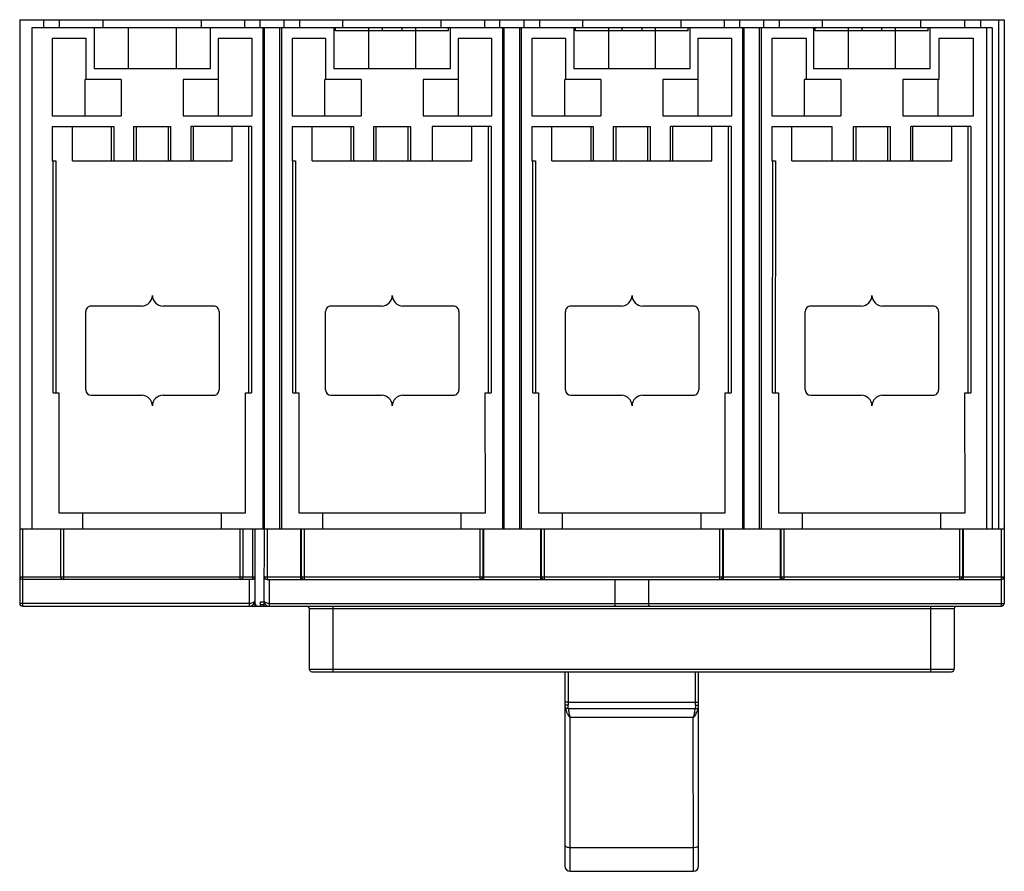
# Model space of a CAD drawing. Header units: millimetres. Extents: x 25 to 210, y 86 to 246.
import ezdxf

# ---------------------------------------------------------------- set-up
doc = ezdxf.new("R2010")
doc.units = ezdxf.units.MM
doc.header["$LTSCALE"] = 21.528734
doc.layers.get('0').update_dxf_attribs({"linetype": 'CONTINUOUS'})

msp = doc.modelspace()

# ---------------------------------------------------------------- linework, layer by layer
at = {"color": 7, "linetype": 'Continuous'}
for p, q in [((24.8, 245.81), (24.8, 136.31)), ((24.8, 245.81), (209.5, 245.81)), ((29.25, 245.81), (29.25, 244.31)), ((32.18, 245.81), (32.18, 244.31)), ((40.45, 244.31), (40.45, 245.81)), ((58.84, 245.81), (58.84, 244.31)), ((67, 245.81), (67, 244.31)), ((69.91, 244.31), (69.91, 245.81)), ((74.38, 245.81), (74.38, 244.31)), ((77.3, 245.81), (77.3, 244.31)), ((85.45, 244.31), (85.45, 245.81)), ((103.84, 245.81), (103.84, 244.31)), ((112, 245.81), (112, 244.31)), ((114.91, 244.31), (114.91, 245.81)), ((119.38, 245.81), (119.38, 244.31)), ((122.3, 245.81), (122.3, 244.31)), ((130.45, 244.31), (130.45, 245.81)), ((148.84, 245.81), (148.84, 244.31)), ((157, 245.81), (157, 244.31)), ((159.91, 244.31), (159.91, 245.81)), ((164.38, 245.81), (164.38, 244.31)), ((167.3, 245.81), (167.3, 244.31)), ((175.45, 244.31), (175.45, 245.81)), ((193.84, 245.81), (193.84, 244.31)), ((202.12, 244.31), (202.12, 245.81)), ((205.05, 245.81), (205.05, 244.31)), ((208.5, 150.31), (208.5, 245.81)), ((209.5, 245.81), (209.49, 136.31)), ((209.54, 245.81), (209.54, 150.81)), ((27.05, 244.31), (27.05, 150.31)), ((207.25, 244.31), (27.05, 244.31)), ((38.75, 244.31), (38.75, 236.61)), ((45.13, 244.31), (45.13, 236.61)), ((54.16, 244.31), (54.16, 236.61)), ((60.55, 244.31), (60.55, 236.61)), ((70.4, 244.31), (70.4, 150.31)), ((70.72, 150.31), (70.72, 244.31)), ((73.57, 244.31), (73.57, 150.31)), ((73.9, 244.31), (73.9, 150.31)), ((83.75, 244.31), (83.75, 236.61)), ((84.05, 243.71), (84.05, 244.31)), ((90.26, 244.31), (90.26, 236.61)), ((92.8, 244.31), (92.8, 243.71)), ((96.5, 244.31), (96.5, 243.71)), ((99.04, 244.31), (99.04, 236.61)), ((105.25, 243.71), (105.25, 244.31)), ((105.55, 244.31), (105.55, 236.61)), ((115.4, 244.31), (115.4, 150.31)), ((115.72, 150.31), (115.72, 244.31)), ((118.57, 244.31), (118.57, 150.31)), ((118.9, 244.31), (118.9, 150.31)), ((128.75, 244.31), (128.75, 236.61)), ((129.05, 243.71), (129.05, 244.31)), ((135.26, 244.31), (135.26, 236.61)), ((137.8, 244.31), (137.8, 243.71)), ((141.5, 244.31), (141.5, 243.71)), ((144.04, 244.31), (144.04, 236.61)), ((150.25, 243.71), (150.25, 244.31)), ((150.55, 244.31), (150.55, 236.61)), ((160.4, 244.31), (160.4, 150.31)), ((160.72, 150.31), (160.72, 244.31)), ((163.57, 244.31), (163.57, 150.31)), ((163.9, 244.31), (163.9, 150.31)), ((173.75, 244.31), (173.75, 236.61)), ((174.05, 243.71), (174.05, 244.31)), ((180.26, 244.31), (180.26, 236.61)), ((182.8, 244.31), (182.8, 243.71)), ((186.5, 244.31), (186.5, 243.71)), ((189.04, 244.31), (189.04, 236.61)), ((195.25, 243.71), (195.25, 244.31)), ((195.55, 244.31), (195.55, 236.61)), ((206.25, 150.31), (206.25, 244.31)), ((207.25, 244.31), (207.25, 150.31)), ((30.91, 242.31), (30.91, 227.81)), ((37.26, 242.31), (30.91, 242.31)), ((37.26, 234.61), (37.26, 242.31)), ((62.06, 242.31), (62.06, 227.81)), ((68.41, 242.31), (62.06, 242.31)), ((68.41, 227.81), (68.41, 242.31)), ((75.91, 242.31), (75.91, 227.81)), ((82.26, 242.31), (75.91, 242.31)), ((82.26, 234.61), (82.26, 242.31)), ((105.25, 243.71), (84.05, 243.71)), ((107.06, 242.31), (107.06, 227.81)), ((113.41, 242.31), (107.06, 242.31)), ((113.41, 227.81), (113.41, 242.31)), ((120.91, 242.31), (120.91, 227.81)), ((127.26, 242.31), (120.91, 242.31)), ((127.26, 234.61), (127.26, 242.31)), ((150.25, 243.71), (129.05, 243.71)), ((152.06, 242.31), (152.06, 227.81)), ((158.41, 242.31), (152.06, 242.31)), ((158.41, 227.81), (158.41, 242.31)), ((165.91, 242.31), (165.91, 227.81)), ((172.44, 242.31), (165.91, 242.31)), ((172.44, 234.61), (172.44, 242.31)), ((195.25, 243.71), (174.05, 243.71)), ((197.24, 242.31), (197.24, 234.61)), ((203.76, 242.31), (197.24, 242.31)), ((203.76, 227.81), (203.76, 242.31)), ((60.55, 236.61), (38.75, 236.61)), ((105.55, 236.61), (83.75, 236.61)), ((150.55, 236.61), (128.75, 236.61)), ((195.55, 236.61), (173.75, 236.61)), ((37.06, 227.81), (37.06, 234.61)), ((43.86, 234.61), (37.06, 234.61)), ((43.86, 234.61), (43.86, 227.81)), ((55.47, 234.61), (55.47, 227.81)), ((62.06, 234.61), (55.47, 234.61)), ((82.05, 227.81), (82.05, 234.61)), ((88.85, 234.61), (82.05, 234.61)), ((88.85, 234.61), (88.85, 227.81)), ((100.47, 234.61), (100.47, 227.81)), ((107.06, 234.61), (100.47, 234.61)), ((127.05, 227.81), (127.05, 234.61)), ((133.85, 234.61), (127.05, 234.61)), ((133.85, 234.61), (133.85, 227.81)), ((145.47, 234.61), (145.47, 227.81)), ((152.06, 234.61), (145.47, 234.61)), ((172.05, 227.81), (172.05, 234.61)), ((178.85, 234.61), (172.05, 234.61)), ((178.85, 234.61), (178.85, 227.81)), ((190.47, 234.61), (190.47, 227.81)), ((197.24, 234.61), (190.47, 234.61)), ((197.06, 234.61), (197.06, 227.81)), ((30.91, 227.81), (43.86, 227.81)), ((55.47, 227.81), (68.41, 227.81)), ((75.91, 227.81), (88.85, 227.81)), ((100.47, 227.81), (113.41, 227.81)), ((120.91, 227.81), (133.85, 227.81)), ((145.47, 227.81), (158.41, 227.81)), ((165.91, 227.81), (178.85, 227.81)), ((190.47, 227.81), (203.76, 227.81)), ((30.9, 225.81), (30.9, 219.31)), ((30.9, 225.81), (42.49, 225.81)), ((34.68, 219.31), (34.68, 225.81)), ((42.04, 219.31), (42.04, 225.81)), ((42.48, 225.81), (42.47, 219.31)), ((46.18, 225.81), (46.18, 219.31)), ((46.18, 225.81), (53.18, 225.81)), ((46.68, 225.81), (46.68, 219.31)), ((52.68, 225.81), (52.68, 219.31)), ((53.18, 219.31), (53.18, 225.81)), ((56.89, 225.81), (56.89, 219.31)), ((68.26, 225.81), (56.89, 225.81)), ((57.33, 225.81), (57.33, 219.31)), ((64.68, 219.31), (64.68, 225.81)), ((67.76, 175.81), (67.76, 225.81)), ((68.26, 225.81), (68.26, 175.81)), ((75.9, 225.81), (75.9, 219.31)), ((75.9, 225.81), (87.45, 225.81)), ((79.66, 219.31), (79.66, 225.81)), ((87.02, 219.31), (87.02, 225.81)), ((87.45, 225.81), (87.45, 219.31)), ((91.16, 225.81), (91.17, 219.31)), ((91.16, 225.81), (98.13, 225.81)), ((91.66, 219.31), (91.66, 225.81)), ((97.66, 219.31), (97.66, 225.81)), ((98.13, 225.81), (98.13, 219.31)), ((102.16, 225.81), (102.16, 219.31)), ((113.26, 225.81), (102.16, 225.81)), ((109.66, 219.31), (109.66, 225.81)), ((112.76, 175.81), (112.76, 225.81)), ((113.26, 225.81), (113.26, 175.81)), ((120.9, 225.81), (120.9, 219.31)), ((120.9, 225.81), (132.38, 225.81)), ((124.65, 219.31), (124.65, 225.81)), ((132, 219.31), (132, 225.81)), ((132.38, 225.81), (132.38, 219.31)), ((136.15, 225.81), (136.15, 219.31)), ((136.15, 225.81), (143.08, 225.81)), ((136.65, 225.81), (136.65, 219.31)), ((142.65, 219.31), (142.65, 225.81)), ((143.08, 225.81), (143.08, 219.31)), ((146.92, 219.31), (146.92, 225.81)), ((158.26, 225.81), (146.92, 225.81)), ((147.29, 225.81), (147.29, 219.31)), ((154.65, 219.31), (154.65, 225.81)), ((157.76, 175.81), (157.76, 225.81)), ((158.26, 225.81), (158.26, 175.81)), ((165.9, 225.81), (165.9, 219.31)), ((165.9, 225.81), (177.18, 225.81)), ((169.68, 219.31), (169.68, 225.81)), ((177.18, 225.81), (177.18, 219.31)), ((181.26, 219.31), (181.26, 225.81)), ((181.26, 225.81), (188.1, 225.81)), ((181.68, 225.81), (181.68, 219.31)), ((187.68, 219.31), (187.68, 225.81)), ((188.1, 225.81), (188.1, 219.31)), ((203.28, 225.81), (191.98, 225.81)), ((191.98, 219.31), (191.98, 225.81)), ((192.33, 225.81), (192.33, 219.31)), ((199.68, 219.31), (199.68, 225.81)), ((202.78, 175.81), (202.78, 225.81)), ((203.28, 225.81), (203.28, 175.81)), ((30.9, 219.31), (31.56, 219.31)), ((31.06, 175.81), (31.06, 219.31)), ((31.56, 219.31), (31.56, 175.81)), ((34.68, 219.31), (64.68, 219.31)), ((75.9, 219.31), (76.56, 219.31)), ((76.06, 175.81), (76.06, 219.31)), ((76.56, 219.31), (76.56, 175.81)), ((79.66, 219.31), (109.66, 219.31)), ((120.9, 219.31), (121.58, 219.31)), ((121.06, 175.81), (121.08, 219.31)), ((121.58, 219.31), (121.56, 175.81)), ((124.65, 219.31), (154.65, 219.31)), ((165.9, 219.31), (166.58, 219.31)), ((166.06, 175.81), (166.08, 219.31)), ((166.58, 219.31), (166.56, 175.81)), ((169.68, 219.31), (199.68, 219.31)), ((37.2, 176.36), (37.2, 191.11)), ((47.7, 192.11), (38.2, 192.11)), ((61.2, 192.11), (51.7, 192.11)), ((62.2, 191.11), (62.2, 176.36)), ((82.2, 176.36), (82.2, 191.11)), ((92.7, 192.11), (83.2, 192.11)), ((106.2, 192.11), (96.7, 192.11)), ((107.2, 191.11), (107.2, 176.36)), ((127.2, 176.36), (127.2, 191.11)), ((137.7, 192.11), (128.2, 192.11)), ((151.2, 192.11), (141.7, 192.11)), ((152.2, 191.11), (152.2, 176.36)), ((172.2, 176.36), (172.2, 191.11)), ((182.7, 192.11), (173.2, 192.11)), ((196.2, 192.11), (186.7, 192.11)), ((197.2, 191.11), (197.2, 176.36)), ((31.06, 175.81), (32.16, 175.81)), ((32.16, 175.81), (32.17, 153.31)), ((67.16, 153.31), (67.16, 175.81)), ((67.16, 175.81), (68.26, 175.81)), ((76.06, 175.81), (77.16, 175.81)), ((77.16, 175.81), (77.16, 153.31)), ((112.17, 153.31), (112.16, 175.81)), ((112.16, 175.81), (113.26, 175.81)), ((121.06, 175.81), (122.16, 175.81)), ((122.16, 175.81), (122.16, 153.31)), ((157.16, 175.81), (158.26, 175.81)), ((157.16, 153.31), (157.16, 175.81)), ((166.06, 175.81), (167.16, 175.81)), ((167.16, 175.81), (167.17, 153.31)), ((202.16, 175.81), (203.28, 175.81)), ((202.17, 153.31), (202.16, 175.81)), ((38.2, 175.36), (47.7, 175.36)), ((51.7, 175.36), (61.2, 175.36)), ((83.2, 175.36), (92.7, 175.36)), ((96.7, 175.36), (106.2, 175.36)), ((128.2, 175.36), (137.7, 175.36)), ((141.7, 175.36), (151.2, 175.36)), ((173.2, 175.36), (182.7, 175.36)), ((186.7, 175.36), (196.2, 175.36)), ((32.17, 153.31), (67.16, 153.31)), ((36.65, 150.31), (36.65, 153.31)), ((62.65, 150.31), (62.65, 153.31)), ((77.16, 153.31), (112.17, 153.31)), ((81.65, 150.31), (81.65, 153.31)), ((107.65, 150.31), (107.65, 153.31)), ((122.16, 153.31), (157.16, 153.31)), ((126.65, 150.31), (126.65, 153.31)), ((152.65, 150.31), (152.65, 153.31)), ((167.17, 153.31), (202.17, 153.31)), ((171.65, 150.31), (171.65, 153.31)), ((197.65, 150.31), (197.65, 153.31)), ((24.8, 150.31), (209.5, 150.31)), ((25.3, 150.31), (25.3, 135.81)), ((32.5, 141.31), (32.5, 150.31)), ((33, 150.31), (33, 140.81)), ((66.18, 140.81), (66.18, 150.31)), ((66.68, 150.31), (66.68, 141.31)), ((68.49, 150.31), (68.49, 140.81)), ((68.89, 150.31), (68.89, 136.81)), ((68.98, 136.31), (68.98, 150.31)), ((70.64, 150.31), (70.62, 135.81)), ((71.24, 150.31), (71.24, 140.81)), ((77.57, 140.81), (77.57, 150.31)), ((77.68, 141.31), (77.68, 150.31)), ((78.18, 150.31), (78.18, 140.81)), ((111.18, 140.81), (111.18, 150.31)), ((111.68, 150.31), (111.68, 141.31)), ((111.8, 150.31), (111.8, 140.81)), ((122.57, 140.81), (122.57, 150.31)), ((122.68, 141.31), (122.68, 150.31)), ((123.18, 150.31), (123.18, 140.81)), ((156.18, 140.81), (156.18, 150.31)), ((156.68, 150.31), (156.68, 141.31)), ((156.8, 150.31), (156.8, 140.81)), ((167.57, 140.81), (167.57, 150.31)), ((167.68, 141.31), (167.68, 150.31)), ((168.18, 150.31), (168.18, 140.81)), ((201.18, 140.81), (201.18, 150.31)), ((201.68, 150.31), (201.68, 141.31)), ((201.8, 150.31), (201.8, 140.81)), ((208.99, 135.81), (209, 150.31)), ((24.8, 141.31), (68.89, 141.31)), ((68.49, 140.81), (25.3, 140.81)), ((67.89, 135.81), (67.89, 140.81)), ((71.24, 141.31), (111.68, 141.31)), ((71.24, 140.81), (209, 140.81)), ((71.63, 140.81), (71.63, 135.81)), ((111.8, 141.31), (156.68, 141.31)), ((136.5, 136.31), (136.5, 140.81)), ((142.79, 140.81), (142.79, 136.31)), ((156.8, 141.31), (201.68, 141.31)), ((201.8, 141.31), (209.5, 141.31)), ((67.89, 136.31), (24.8, 136.31)), ((25.3, 135.81), (208.99, 135.81)), ((68.93, 136.11), (68.59, 136.11)), ((68.93, 136.11), (68.93, 135.81)), ((69.98, 135.81), (69.98, 136.61)), ((69.98, 136.61), (70.63, 136.61)), ((69.98, 136.11), (70.62, 136.11)), ((71.63, 136.31), (209.49, 136.31)), ((79.15, 124.01), (79.15, 135.31)), ((200.13, 135.31), (79.15, 135.31)), ((83.55, 135.81), (83.55, 123.51)), ((195.74, 123.51), (195.74, 135.81)), ((200.13, 135.31), (200.13, 124.01)), ((79.15, 124.01), (200.13, 124.01)), ((79.65, 123.51), (199.63, 123.51)), ((127.09, 123.51), (127.09, 87.07)), ((127.69, 123.51), (127.69, 117.23)), ((151.59, 117.23), (151.59, 123.51)), ((152.19, 87.07), (152.19, 123.51)), ((127.69, 117.8), (151.59, 117.8)), ((127.72, 116.63), (151.55, 116.63)), ((128.09, 86.07), (128.1, 114.98)), ((128.1, 114.98), (151.18, 114.97)), ((151.19, 86.07), (151.18, 114.97)), ((128.09, 90.54), (151.19, 90.54)), ((128.09, 86.07), (151.19, 86.07))]:
    msp.add_line(p, q, dxfattribs=at)
for centre, radius, start, end in [((47.7, 194.11), 2, 270, 359.9961), ((51.7, 194.11), 2, 180.0039, 270), ((92.7, 194.11), 2, 270, 359.9961), ((96.7, 194.11), 2, 180.0039, 270), ((137.7, 194.11), 2, 270, 359.9961), ((141.7, 194.11), 2, 180.0039, 270), ((182.7, 194.11), 2, 270, 359.9961), ((186.7, 194.11), 2, 180.0039, 270), ((38.2, 191.11), 1, 90, 180.0039), ((61.2, 191.11), 1, 359.9961, 90), ((83.2, 191.11), 1, 90, 180.0039), ((106.2, 191.11), 1, 359.9961, 90), ((128.2, 191.11), 1, 90, 180.0039), ((151.2, 191.11), 1, 359.9961, 90), ((173.2, 191.11), 1, 90, 180.0039), ((196.2, 191.11), 1, 359.9961, 90), ((38.2, 176.36), 1, 180.2331, 269.9997), ((61.2, 176.36), 1, 269.9997, 0.0082), ((83.2, 176.36), 1, 180.2331, 269.9997), ((106.2, 176.36), 1, 269.9997, 0.0082), ((128.2, 176.36), 1, 180.2331, 269.9997), ((151.2, 176.36), 1, 269.9997, 0.0082), ((173.2, 176.36), 1, 180.2331, 269.9997), ((196.2, 176.36), 1, 269.9997, 0.0082), ((47.7, 173.36), 2, 0.0172, 89.9997), ((51.7, 173.36), 2, 90, 179.9828), ((92.7, 173.36), 2, 0.0172, 89.9997), ((96.7, 173.36), 2, 90, 179.9828), ((137.7, 173.36), 2, 0.0172, 89.9997), ((141.7, 173.36), 2, 90, 179.9828), ((182.7, 173.36), 2, 0.0172, 89.9997), ((186.7, 173.36), 2, 90, 179.9828), ((209.04, 150.81), 0.5, 352.5046, 360), ((25.3, 141.31), 0.5, 180, 270.0016), ((33, 141.31), 0.5, 180, 270), ((66.18, 141.31), 0.5, 270, 360), ((68.49, 141.21), 0.4, 270, 360), ((71.24, 141.41), 0.6, 180, 269.9995), ((78.18, 141.31), 0.5, 180, 270), ((111.18, 141.31), 0.5, 270, 360), ((123.18, 141.31), 0.5, 180, 270), ((156.18, 141.31), 0.5, 270, 360), ((168.18, 141.31), 0.5, 180, 270), ((201.18, 141.31), 0.5, 270, 360), ((209, 141.31), 0.5, 270.0004, 360), ((67.89, 136.81), 1, 269.9985, 360), ((71.62, 136.81), 1, 180, 270.0015), ((25.3, 136.31), 0.5, 180, 270), ((69.48, 136.31), 0.5, 179.9872, 270.0127), ((78.65, 135.31), 0.5, 0, 90), ((200.63, 135.31), 0.5, 90, 180), ((208.99, 136.31), 0.5, 270, 360), ((79.64, 124.01), 0.5, 180, 270), ((199.63, 124.01), 0.5, 270, 360), ((128.09, 87.07), 1, 180.0004, 270.0004), ((151.19, 87.07), 1, 270.0004, 0.0004)]:
    msp.add_arc(centre, radius, start, end, dxfattribs=at)
for points, knots in [([(70.64, 141.41), (70.64, 141.39), (70.71, 141.36), (70.83, 141.34), (71.02, 141.32), (71.16, 141.31), (71.24, 141.31)], [0, 0, 0, 0, 0.09565, 0.311006, 0.627365, 1, 1, 1, 1]), ([(68.89, 136.81), (68.89, 136.75), (68.83, 136.6), (68.6, 136.44), (68.28, 136.34), (68.03, 136.31), (67.89, 136.31)], [0, 0, 0, 0, 0.1621, 0.378138, 0.664252, 1, 1, 1, 1]), ([(71.63, 136.31), (71.5, 136.31), (71.25, 136.34), (70.92, 136.45), (70.7, 136.6), (70.63, 136.75), (70.63, 136.81)], [0, 0, 0, 0, 0.340445, 0.62663, 0.840144, 1, 1, 1, 1]), ([(136.5, 136.31), (136.5, 136.19), (136.48, 136.03), (136.44, 135.87), (136.39, 135.81), (136.37, 135.81)], [0, 0, 0, 0, 0.673652, 0.888107, 1, 1, 1, 1]), ([(142.79, 136.31), (142.79, 136.19), (142.81, 136.03), (142.85, 135.87), (142.9, 135.81), (142.92, 135.81)], [0, 0, 0, 0, 0.673666, 0.888108, 1, 1, 1, 1]), ([(127.69, 117.8), (127.61, 117.8), (127.5, 117.81), (127.36, 117.81), (127.27, 117.82), (127.19, 117.82), (127.14, 117.83), (127.11, 117.83), (127.09, 117.84), (127.09, 117.84)], [0, 0, 0, 0, 0.368139, 0.546052, 0.703279, 0.829309, 0.921192, 0.977996, 1, 1, 1, 1]), ([(127.69, 117.23), (127.61, 117.23), (127.47, 117.23), (127.3, 117.24), (127.19, 117.26), (127.14, 117.27), (127.1, 117.28), (127.09, 117.29), (127.09, 117.3)], [0, 0, 0, 0, 0.3639, 0.695737, 0.821168, 0.913508, 0.97232, 1, 1, 1, 1]), ([(127.09, 117.3), (127.09, 117.13), (127.11, 116.9), (127.16, 116.68), (127.18, 116.63)], [0, 0, 0, 0, 0.747512, 1, 1, 1, 1]), ([(127.18, 116.63), (127.22, 116.47), (127.3, 116.23), (127.42, 115.93), (127.53, 115.7), (127.62, 115.52), (127.7, 115.38), (127.75, 115.29), (127.8, 115.22), (127.83, 115.17), (127.86, 115.12), (127.9, 115.08), (127.93, 115.06), (127.96, 115.03), (127.99, 114.96), (128.07, 114.97), (128.1, 114.98)], [0, 0, 0, 0, 0.251662, 0.378039, 0.504067, 0.629377, 0.69171, 0.753766, 0.784836, 0.815624, 0.846412, 0.877668, 0.893238, 0.908188, 0.939005, 1, 1, 1, 1]), ([(127.72, 116.63), (127.62, 116.62), (127.47, 116.61), (127.28, 116.61), (127.21, 116.62), (127.18, 116.63)], [0, 0, 0, 0, 0.579661, 0.825042, 1, 1, 1, 1]), ([(127.72, 116.63), (127.74, 116.49), (127.77, 116.27), (127.82, 115.98), (127.86, 115.77), (127.9, 115.56), (127.93, 115.39), (127.97, 115.26), (128, 115.16), (128.02, 115.07), (128.06, 115.01), (128.09, 114.98), (128.1, 114.98)], [0, 0, 0, 0, 0.255039, 0.381182, 0.506327, 0.630497, 0.753744, 0.815069, 0.87616, 0.937005, 0.968576, 1, 1, 1, 1]), ([(151.18, 114.97), (151.26, 114.96), (151.37, 115.06), (151.45, 115.18), (151.54, 115.32), (151.64, 115.49), (151.79, 115.78), (151.95, 116.16), (152.06, 116.47), (152.1, 116.63)], [0, 0, 0, 0, 0.118175, 0.180124, 0.242341, 0.367418, 0.493402, 0.747064, 1, 1, 1, 1]), ([(151.18, 114.97), (151.2, 114.98), (151.21, 115.01), (151.23, 115.03), (151.25, 115.08), (151.29, 115.19), (151.33, 115.36), (151.38, 115.57), (151.43, 115.85), (151.49, 116.2), (151.53, 116.49), (151.55, 116.63)], [0, 0, 0, 0, 0.030902, 0.046339, 0.061688, 0.122852, 0.245429, 0.368817, 0.493127, 0.744685, 1, 1, 1, 1]), ([(151.55, 116.63), (151.66, 116.62), (151.81, 116.61), (151.99, 116.61), (152.07, 116.62), (152.1, 116.63)], [0, 0, 0, 0, 0.596721, 0.834875, 1, 1, 1, 1]), ([(151.59, 117.8), (151.66, 117.8), (151.77, 117.81), (151.91, 117.81), (152.01, 117.82), (152.08, 117.82), (152.14, 117.83), (152.17, 117.83), (152.19, 117.84), (152.19, 117.84)], [0, 0, 0, 0, 0.368203, 0.546136, 0.70337, 0.829392, 0.921255, 0.978029, 1, 1, 1, 1]), ([(151.59, 117.23), (151.66, 117.23), (151.8, 117.23), (151.97, 117.24), (152.08, 117.26), (152.14, 117.27), (152.17, 117.28), (152.19, 117.29), (152.19, 117.3)], [0, 0, 0, 0, 0.363958, 0.695817, 0.82124, 0.91356, 0.972344, 1, 1, 1, 1]), ([(152.1, 116.63), (152.11, 116.68), (152.16, 116.9), (152.19, 117.13), (152.19, 117.3)], [0, 0, 0, 0, 0.252487, 1, 1, 1, 1]), ([(127.09, 90.96), (127.09, 90.94), (127.11, 90.86), (127.21, 90.74), (127.32, 90.69), (127.38, 90.66)], [0, 0, 0, 0, 0.193632, 0.543014, 1, 1, 1, 1]), ([(127.38, 90.66), (127.48, 90.62), (127.72, 90.56), (127.96, 90.54), (128.09, 90.54)], [0, 0, 0, 0, 0.467681, 1, 1, 1, 1]), ([(151.19, 90.54), (151.31, 90.54), (151.55, 90.56), (151.79, 90.62), (151.89, 90.66)], [0, 0, 0, 0, 0.532336, 1, 1, 1, 1]), ([(151.89, 90.66), (151.94, 90.68), (152.03, 90.73), (152.15, 90.82), (152.19, 90.92), (152.19, 90.96)], [0, 0, 0, 0, 0.317945, 0.701993, 1, 1, 1, 1])]:
    msp.add_open_spline(points, degree=3, knots=knots, dxfattribs=at)
for points in [[(127.72, 116.63), (127.7, 116.83), (127.69, 117.03), (127.69, 117.23)], [(151.59, 117.23), (151.59, 117.03), (151.57, 116.83), (151.55, 116.63)]]:
    msp.add_open_spline(points, degree=3, dxfattribs=at)

doc.saveas('drawing.dxf')
